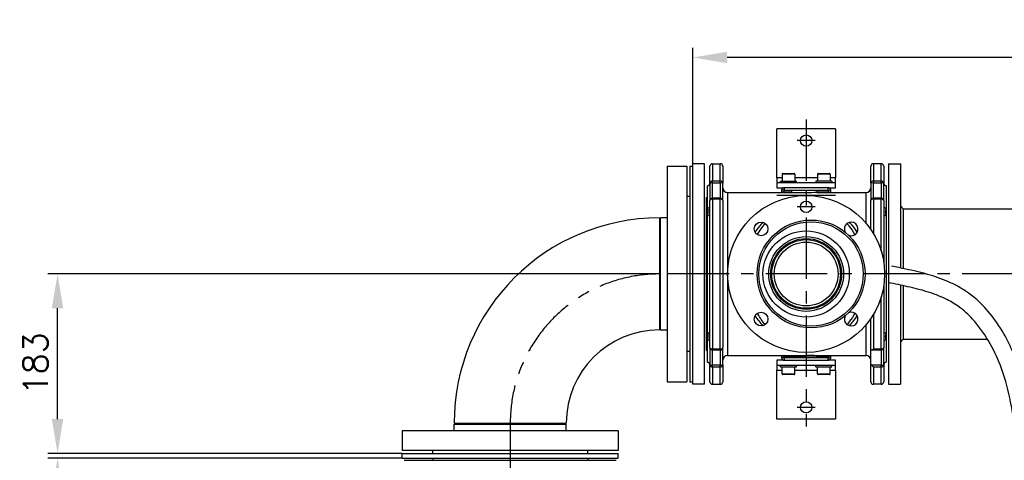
# Model space of a CAD drawing. Header units: millimetres. Extents: x 0 to 5940, y 0 to 4200.
# Tile 23 of 52: x 2045 to 3049, y 2054 to 2504. Entities that reach past the tile are written whole.
import ezdxf

# ---------------------------------------------------------------- set-up
doc = ezdxf.new("R2010")
doc.units = ezdxf.units.MM
doc.header["$LTSCALE"] = 50
doc.linetypes.add('MITTE', pattern=[2, 1.25, -0.25, 0.25, -0.25])
doc.layers.get('DEFPOINTS').update_dxf_attribs({"linetype": 'CONTINUOUS'})
for name, color, linetype in [('02-LINIE-035', 2, 'CONTINUOUS'), ('03-LINIE-050', 3, 'CONTINUOUS'), ('05-ACHSE', 1, 'MITTE'), ('06-MASSE1', 1, 'CONTINUOUS')]:
    doc.layers.add(name, color=color, linetype=linetype)
doc.styles.add('ACA_NORM', font='ROMANS.SHX')
doc.dimstyles.new('1-10', dxfattribs={"dimscale": 10, "dimtxt": 2.5, "dimasz": 3.5, "dimexe": 1, "dimexo": 0, "dimgap": 1, "dimtad": 1, "dimdec": 0, "dimzin": 0, "dimtxsty": 'ACA_NORM', "dimcen": 0, "dimadec": 0, "dimazin": 0, "dimtfac": 2.4, "dimtdec": 0, "dimtmove": 0, "dimatfit": 3, "dimfxl": 1, "dimtolj": 1, "dimtzin": 0, "dimarcsym": 0})

# ---------------------------------------------------------------- blocks, each defined once
blk = doc.blocks.new('*D3')
at = {"layer": '06-MASSE1', "color": 0, "lineweight": -2}
for p, q in [((2435.2, 2056.4), (2073.9, 2056.4)), ((2083.9, 2021.4), (2083.9, 1811.4)), ((2087.3, 1776.4), (2073.9, 1776.4))]:
    blk.add_line(p, q, dxfattribs=at)
at = {"layer": '06-MASSE1', "color": 0}
for points in [[(2078.1, 2021.4), (2089.7, 2021.4), (2083.9, 2056.4)], [(2078.1, 1811.4), (2089.7, 1811.4), (2083.9, 1776.4)]]:
    blk.add_solid(points, dxfattribs=at)
at = {"layer": 'DEFPOINTS', "color": 0}
for p in [(2435.2, 2056.4), (2083.9, 1776.4), (2087.3, 1776.4)]:
    blk.add_point(p, dxfattribs=at)
at = {"layer": '06-MASSE1', "color": 0, "insert": (2061.4, 1916.4), "char_height": 25, "attachment_point": 5, "rotation": 90, "style": 'ACA_NORM'}
blk.add_mtext('\\A1;280', dxfattribs=at)
blk = doc.blocks.new('*D4')
at = {"layer": '06-MASSE1', "color": 0, "lineweight": -2}
for p, q in [((2698.2, 2244.4), (2073.9, 2244.4)), ((2083.9, 2096.4), (2083.9, 2209.4)), ((2435.2, 2061.4), (2073.9, 2061.4))]:
    blk.add_line(p, q, dxfattribs=at)
at = {"layer": '06-MASSE1', "color": 0}
for points in [[(2078.1, 2209.4), (2089.7, 2209.4), (2083.9, 2244.4)], [(2078.1, 2096.4), (2089.7, 2096.4), (2083.9, 2061.4)]]:
    blk.add_solid(points, dxfattribs=at)
at = {"layer": 'DEFPOINTS', "color": 0}
for p in [(2083.9, 2244.4), (2698.2, 2244.4), (2435.2, 2061.4)]:
    blk.add_point(p, dxfattribs=at)
at = {"layer": '06-MASSE1', "color": 0, "insert": (2061.4, 2152.9), "char_height": 25, "attachment_point": 5, "rotation": 90, "style": 'ACA_NORM'}
blk.add_mtext('\\A1;183', dxfattribs=at)
blk = doc.blocks.new('*D7')
at = {"layer": '06-MASSE1', "color": 0, "lineweight": -2}
for p, q in [((2731.2, 2356.9), (2731.2, 2475.2)), ((3730.7, 2310.9), (3730.7, 2475.2)), ((3695.7, 2465.2), (2766.2, 2465.2))]:
    blk.add_line(p, q, dxfattribs=at)
at = {"layer": '06-MASSE1', "color": 0}
for points in [[(2766.2, 2471), (2766.2, 2459.4), (2731.2, 2465.2)], [(3695.7, 2471), (3695.7, 2459.4), (3730.7, 2465.2)]]:
    blk.add_solid(points, dxfattribs=at)
at = {"layer": 'DEFPOINTS', "color": 0}
for p in [(2731.2, 2465.2), (2731.2, 2356.9), (3730.7, 2310.9)]:
    blk.add_point(p, dxfattribs=at)
at = {"layer": '06-MASSE1', "color": 0, "insert": (3230.9, 2487.7), "char_height": 25, "attachment_point": 5, "style": 'ACA_NORM'}
blk.add_mtext('\\A1;1000', dxfattribs=at)
blk = doc.blocks.new('*D8')
at = {"layer": '06-MASSE1', "color": 0, "lineweight": -2}
for p, q in [((3730.7, 2177.9), (3730.7, 1264.5)), ((2405.2, 1579.8), (2405.2, 1264.5)), ((3695.7, 1274.5), (2440.2, 1274.5))]:
    blk.add_line(p, q, dxfattribs=at)
at = {"layer": '06-MASSE1', "color": 0}
for points in [[(2440.2, 1280.4), (2440.2, 1268.7), (2405.2, 1274.5)], [(3695.7, 1280.4), (3695.7, 1268.7), (3730.7, 1274.5)]]:
    blk.add_solid(points, dxfattribs=at)
at = {"layer": 'DEFPOINTS', "color": 0}
for p in [(3730.7, 2177.9), (2405.2, 1579.8), (2405.2, 1274.5)]:
    blk.add_point(p, dxfattribs=at)
at = {"layer": '06-MASSE1', "color": 0, "insert": (3067.9, 1297), "char_height": 25, "attachment_point": 5, "style": 'ACA_NORM'}
blk.add_mtext('\\A1;1330', dxfattribs=at)

msp = doc.modelspace()

# ---------------------------------------------------------------- linework, layer by layer
at = {"layer": '02-LINIE-035'}
for p, q in [((2816.7, 2342.4), (2816.7, 2392.4)), ((2876.7, 2392.4), (2816.7, 2392.4)), ((2876.7, 2392.4), (2876.7, 2342.4)), ((2705.2, 2354.4), (2705.2, 2134.4)), ((2705.2, 2354.4), (2725.2, 2354.4)), ((2725.2, 2354.4), (2725.2, 2134.4)), ((2728.2, 2354.4), (2728.2, 2134.4)), ((2728.2, 2354.4), (2731.2, 2354.4)), ((2731.2, 2131.9), (2731.2, 2356.9)), ((2743.2, 2356.9), (2731.2, 2356.9)), ((2743.2, 2131.9), (2743.2, 2356.9)), ((2748.7, 2337), (2748.7, 2354.4)), ((2751.2, 2356.9), (2751.2, 2339.1)), ((2751.2, 2356.9), (2759.2, 2356.9)), ((2759.2, 2339.1), (2759.2, 2356.9)), ((2761.7, 2354.4), (2761.7, 2337)), ((2912.7, 2337), (2912.7, 2354.4)), ((2915.2, 2356.9), (2915.2, 2339.1)), ((2923.2, 2356.9), (2915.2, 2356.9)), ((2923.2, 2339.1), (2923.2, 2356.9)), ((2925.7, 2354.4), (2925.7, 2337)), ((2930.7, 2356.9), (2930.7, 2131.9)), ((2930.7, 2356.9), (2942.7, 2356.9)), ((2942.7, 2356.9), (2942.7, 2250.6)), ((2751.2, 2337.3), (2751.2, 2339.1)), ((2759.2, 2339.1), (2751.2, 2339.1)), ((2759.2, 2337.3), (2759.2, 2339.1)), ((2816.7, 2342.4), (2816.7, 2337.4)), ((2822.2, 2342.4), (2816.7, 2342.4)), ((2820.7, 2339), (2836.7, 2339)), ((2820.7, 2337.4), (2820.7, 2339)), ((2835.2, 2346.2), (2822.2, 2346.2)), ((2822.2, 2346.2), (2822.2, 2339)), ((2823, 2347), (2834.4, 2347)), ((2835.2, 2346.2), (2835.2, 2339)), ((2858.2, 2342.4), (2835.2, 2342.4)), ((2836.7, 2337.4), (2836.7, 2339)), ((2872.7, 2339), (2856.7, 2339)), ((2856.7, 2339), (2856.7, 2337.4)), ((2871.2, 2346.2), (2858.2, 2346.2)), ((2858.2, 2346.2), (2858.2, 2339)), ((2859, 2347), (2870.4, 2347)), ((2871.2, 2346.2), (2871.2, 2339)), ((2876.7, 2342.4), (2871.2, 2342.4)), ((2872.7, 2339), (2872.7, 2337.4)), ((2876.7, 2337.4), (2876.7, 2342.4)), ((2923.2, 2339.1), (2915.2, 2339.1)), ((2915.2, 2339.1), (2915.2, 2337.3)), ((2923.2, 2337.3), (2923.2, 2339.1)), ((2745.7, 2334.4), (2745.7, 2154.4)), ((2745.7, 2334.4), (2746.2, 2334.4)), ((2746.2, 2311.7), (2746.2, 2334.4)), ((2748.7, 2337), (2748.7, 2319.2)), ((2751.2, 2321.7), (2751.2, 2337.3)), ((2751.2, 2337.3), (2759.2, 2337.3)), ((2759.2, 2337.3), (2759.2, 2321.7)), ((2761.7, 2319.2), (2761.7, 2337)), ((2816.7, 2337.4), (2816.7, 2332.4)), ((2876.7, 2337.4), (2816.7, 2337.4)), ((2816.7, 2332.4), (2824.2, 2332.4)), ((2821.7, 2329.9), (2821.7, 2328)), ((2824.2, 2329.9), (2821.7, 2329.9)), ((2821.7, 2328), (2821.7, 2327.4)), ((2824.2, 2328), (2821.7, 2328)), ((2824, 2332.4), (2824, 2332.4)), ((2824.2, 2332.4), (2824.2, 2329.9)), ((2869.2, 2332.4), (2824.2, 2332.4)), ((2824.2, 2328), (2824.2, 2329.9)), ((2824.2, 2329.9), (2869.2, 2329.9)), ((2824.2, 2327.5), (2824.2, 2328)), ((2831.7, 2328), (2824.2, 2328)), ((2831.7, 2329.4), (2831.7, 2327.3)), ((2846.7, 2329.4), (2831.7, 2329.4)), ((2857.7, 2329.4), (2846.7, 2329.4)), ((2846.7, 2329.4), (2846.7, 2327.1)), ((2857.7, 2329.4), (2857.7, 2327.4)), ((2869.2, 2328), (2857.7, 2328)), ((2869.2, 2329.9), (2869.2, 2332.4)), ((2869.2, 2332.4), (2876.7, 2332.4)), ((2869.2, 2329.9), (2871.7, 2329.9)), ((2869.2, 2329.9), (2869.2, 2328)), ((2869.2, 2328), (2871.7, 2328)), ((2869.2, 2328), (2869.2, 2327.5)), ((2869.3, 2332.4), (2869.3, 2332.4)), ((2871.7, 2328), (2871.7, 2329.9)), ((2871.7, 2327.4), (2871.7, 2328)), ((2876.7, 2332.4), (2876.7, 2337.4)), ((2912.7, 2337), (2912.7, 2319.2)), ((2915.2, 2337.3), (2923.2, 2337.3)), ((2915.2, 2321.7), (2915.2, 2337.3)), ((2923.2, 2337.3), (2923.2, 2321.7)), ((2925.7, 2319.2), (2925.7, 2337)), ((2928.7, 2334.4), (2928.2, 2334.4)), ((2928.2, 2334.4), (2928.2, 2311.7)), ((2928.7, 2154.4), (2928.7, 2334.4)), ((2728.2, 2323.4), (2725.2, 2323.4)), ((2745.2, 2322.4), (2745.7, 2322.9)), ((2745.2, 2166.4), (2745.2, 2322.4)), ((2748.7, 2169.5), (2748.7, 2319.2)), ((2751.2, 2320.9), (2751.2, 2321.7)), ((2759.2, 2321.7), (2751.2, 2321.7)), ((2751.2, 2320.9), (2751.2, 2167.8)), ((2751.2, 2320.9), (2759.2, 2320.9)), ((2759.2, 2320.9), (2759.2, 2321.7)), ((2759.2, 2167.8), (2759.2, 2320.9)), ((2761.7, 2319.2), (2761.7, 2169.5)), ((2766.7, 2327.4), (2766.7, 2161.4)), ((2766.7, 2327.4), (2831.7, 2327.4)), ((2816.7, 2324.9), (2876.7, 2324.9)), ((2846.7, 2327.3), (2831.7, 2327.3)), ((2857.7, 2327.4), (2907.7, 2327.4)), ((2907.7, 2296.1), (2907.7, 2327.4)), ((2912.7, 2289.6), (2912.7, 2319.2)), ((2923.2, 2321.7), (2915.2, 2321.7)), ((2915.2, 2321.7), (2915.2, 2320.9)), ((2915.2, 2320.9), (2915.2, 2285.7)), ((2915.2, 2320.9), (2923.2, 2320.9)), ((2923.2, 2320.9), (2923.2, 2321.7)), ((2923.2, 2267.8), (2923.2, 2320.9)), ((2925.7, 2319.2), (2925.7, 2257)), ((2945.7, 2310.9), (2942.7, 2313.9)), ((2945.7, 2310.9), (2945.7, 2250)), ((2945.7, 2310.9), (3730.7, 2310.9)), ((2697.2, 2301.5), (2697.2, 2187.2)), ((2698.2, 2187.2), (2698.2, 2301.5)), ((2705.2, 2301.5), (2698.2, 2301.5)), ((2746.2, 2184.7), (2746.2, 2304)), ((2928.2, 2304), (2928.2, 2184.7)), ((2925.7, 2231.7), (2925.7, 2169.5)), ((2942.7, 2233.1), (2942.7, 2131.9)), ((2945.7, 2232.5), (2945.7, 2177.9)), ((2923.2, 2167.8), (2923.2, 2221)), ((2912.7, 2167.7), (2912.7, 2199.1)), ((2915.2, 2203), (2915.2, 2167.8)), ((2705.2, 2187.2), (2698.2, 2187.2)), ((2907.7, 2161.4), (2907.7, 2192.6)), ((2945.7, 2177.9), (2942.7, 2174.9)), ((2945.7, 2177.9), (3031.6, 2177.9)), ((2746.2, 2154.4), (2746.2, 2177)), ((2748.7, 2169.5), (2748.7, 2151.7)), ((2751.2, 2167.8), (2751.2, 2167)), ((2759.2, 2167.8), (2751.2, 2167.8)), ((2759.2, 2167.8), (2759.2, 2167)), ((2761.7, 2151.7), (2761.7, 2169.5)), ((2912.7, 2153.4), (2912.7, 2167.7)), ((2923.2, 2167.8), (2915.2, 2167.8)), ((2923.2, 2167), (2923.2, 2167.8)), ((2925.7, 2151.7), (2925.7, 2169.5)), ((2928.2, 2177), (2928.2, 2154.4)), ((2728.2, 2165.4), (2725.2, 2165.4)), ((2745.2, 2166.4), (2745.7, 2165.9)), ((2751.2, 2151.5), (2751.2, 2167)), ((2751.2, 2167), (2759.2, 2167)), ((2759.2, 2167), (2759.2, 2151.5)), ((2766.7, 2161.4), (2831.7, 2161.4)), ((2821.7, 2161.4), (2821.7, 2160.7)), ((2824.2, 2160.7), (2821.7, 2160.7)), ((2821.7, 2160.7), (2821.7, 2158.9)), ((2824.2, 2158.9), (2821.7, 2158.9)), ((2824.2, 2160.7), (2824.2, 2161.3)), ((2824.2, 2158.9), (2824.2, 2160.7)), ((2824.2, 2160.7), (2831.7, 2160.7)), ((2824.2, 2158.9), (2824.2, 2156.4)), ((2869.2, 2158.9), (2824.2, 2158.9)), ((2831.7, 2161.4), (2846.7, 2161.4)), ((2831.7, 2159.4), (2831.7, 2161.4)), ((2846.7, 2159.4), (2831.7, 2159.4)), ((2846.7, 2159.4), (2846.7, 2161.7)), ((2857.7, 2159.4), (2846.7, 2159.4)), ((2857.7, 2159.4), (2857.7, 2161.4)), ((2857.7, 2161.4), (2907.7, 2161.4)), ((2857.7, 2160.7), (2869.2, 2160.7)), ((2869.2, 2161.3), (2869.2, 2160.7)), ((2869.2, 2160.7), (2871.7, 2160.7)), ((2869.2, 2160.7), (2869.2, 2158.9)), ((2869.2, 2158.9), (2871.7, 2158.9)), ((2869.2, 2156.4), (2869.2, 2158.9)), ((2871.7, 2160.7), (2871.7, 2161.4)), ((2871.7, 2158.9), (2871.7, 2160.7)), ((2913.3, 2167), (2923.2, 2167)), ((2923.2, 2167), (2923.2, 2151.5)), ((2745.7, 2154.4), (2746.2, 2154.4)), ((2748.7, 2134.4), (2748.7, 2151.7)), ((2759.2, 2151.5), (2751.2, 2151.5)), ((2751.2, 2149.6), (2751.2, 2151.5)), ((2751.2, 2149.6), (2751.2, 2131.9)), ((2751.2, 2149.6), (2759.2, 2149.6)), ((2759.2, 2149.6), (2759.2, 2151.5)), ((2759.2, 2131.9), (2759.2, 2149.6)), ((2761.7, 2151.7), (2761.7, 2134.4)), ((2824.2, 2156.4), (2816.7, 2156.4)), ((2816.7, 2156.4), (2816.7, 2151.4)), ((2816.7, 2151.4), (2876.7, 2151.4)), ((2816.7, 2151.4), (2816.7, 2146.4)), ((2820.7, 2149.8), (2820.7, 2151.4)), ((2820.7, 2149.8), (2836.7, 2149.8)), ((2822.2, 2142.6), (2822.2, 2149.8)), ((2824, 2156.4), (2824, 2156.4)), ((2824.2, 2156.4), (2869.2, 2156.4)), ((2835.2, 2142.6), (2835.2, 2149.8)), ((2836.7, 2149.8), (2836.7, 2151.4)), ((2856.7, 2149.8), (2856.7, 2151.4)), ((2856.7, 2149.8), (2872.7, 2149.8)), ((2858.2, 2142.6), (2858.2, 2149.8)), ((2876.7, 2156.4), (2869.2, 2156.4)), ((2869.3, 2156.4), (2869.3, 2156.4)), ((2871.2, 2142.6), (2871.2, 2149.8)), ((2872.7, 2149.8), (2872.7, 2151.4)), ((2876.7, 2151.4), (2876.7, 2156.4)), ((2876.7, 2146.4), (2876.7, 2151.4)), ((2912.7, 2134.4), (2912.7, 2153.4)), ((2923.2, 2151.5), (2913.2, 2151.5)), ((2915.2, 2149.6), (2923.2, 2149.6)), ((2915.2, 2149.6), (2915.2, 2131.9)), ((2923.2, 2149.6), (2923.2, 2151.5)), ((2923.2, 2131.9), (2923.2, 2149.6)), ((2925.7, 2151.7), (2925.7, 2134.4)), ((2928.7, 2154.4), (2928.2, 2154.4)), ((2816.7, 2146.4), (2822.2, 2146.4)), ((2816.7, 2096.4), (2816.7, 2146.4)), ((2822.2, 2142.6), (2835.2, 2142.6)), ((2834.4, 2141.8), (2823, 2141.8)), ((2835.2, 2146.4), (2858.2, 2146.4)), ((2858.2, 2142.6), (2871.2, 2142.6)), ((2870.4, 2141.8), (2859, 2141.8)), ((2871.2, 2146.4), (2876.7, 2146.4)), ((2876.7, 2146.4), (2876.7, 2096.4)), ((2705.2, 2134.4), (2725.2, 2134.4)), ((2728.2, 2134.4), (2731.2, 2134.4)), ((2743.2, 2131.9), (2731.2, 2131.9)), ((2751.2, 2131.9), (2759.2, 2131.9)), ((2923.2, 2131.9), (2915.2, 2131.9)), ((2930.7, 2131.9), (2942.7, 2131.9)), ((2488, 2092.4), (2602.3, 2092.4)), ((2488, 2091.4), (2602.3, 2091.4)), ((2488, 2084.4), (2488, 2091.4)), ((2602.3, 2084.4), (2602.3, 2091.4)), ((2876.7, 2096.4), (2816.7, 2096.4)), ((2655.2, 2084.4), (2435.2, 2084.4)), ((2435.2, 2084.4), (2435.2, 2064.4)), ((2655.2, 2084.4), (2655.2, 2064.4)), ((2655.2, 2064.4), (2435.2, 2064.4)), ((2435.2, 2061.4), (2655.2, 2061.4)), ((2435.2, 2056.4), (2435.2, 2061.4)), ((2466.2, 2061.4), (2466.2, 2064.4)), ((2624.2, 2061.4), (2624.2, 2064.4)), ((2655.2, 2056.4), (2655.2, 2061.4)), ((2435.2, 2056.4), (2655.2, 2056.4)), ((2437.2, 2054.4), (2653.2, 2054.4)), ((2466.2, 2056.4), (2466.2, 2054.4)), ((2624.2, 2056.4), (2624.2, 2054.4))]:
    msp.add_line(p, q, dxfattribs=at)
for centre, radius in [((2846.7, 2380.4), 5.75), ((2846.7, 2244.4), 80), ((2846.7, 2312.9), 5.75), ((2851.7, 2244.4), 55), ((2851.7, 2244.4), 53.2), ((2800.7, 2290.3), 7), ((2846.7, 2244.4), 44), ((2846.7, 2244.4), 38.1), ((2846.7, 2244.4), 36.1), ((2846.7, 2244.4), 35), ((2846.7, 2244.4), 32.5), ((2800.7, 2198.4), 7), ((2846.7, 2108.4), 5.75)]:
    msp.add_circle(centre, radius, dxfattribs=at)
for centre, radius, start, end in [((2751.2, 2354.4), 2.5, 90, 180), ((2759.2, 2354.4), 2.5, 0, 90), ((2915.2, 2354.4), 2.5, 90, 180), ((2923.2, 2354.4), 2.5, 0, 90), ((2823, 2346.2), 0.8, 90, 180), ((2834.4, 2346.2), 0.8, 0, 90), ((2859, 2346.2), 0.8, 90, 180), ((2870.4, 2346.2), 0.8, 0, 90), ((2746.2, 2336.9), 2.5, 270, 0), ((2766.7, 2332.4), 5, 180, 270), ((2824.2, 2329.9), 2.5, 90, 180), ((2869.2, 2329.9), 2.5, 0, 90), ((2907.7, 2332.4), 5, 270, 0), ((2928.2, 2336.9), 2.5, 180, 270), ((2751.2, 2319.2), 2.5, 90, 180), ((2759.2, 2319.2), 2.5, 0, 90), ((2915.2, 2319.2), 2.5, 90, 180), ((2923.2, 2319.2), 2.5, 0, 90), ((2697.2, 2092.4), 209.2, 90, 180), ((2892.6, 2290.3), 7, 247.4113, 209.1729), ((2892.6, 2198.4), 7, 150.8271, 112.5887), ((2697.2, 2092.4), 94.9, 90, 180), ((2751.2, 2169.5), 2.5, 180, 270), ((2759.2, 2169.5), 2.5, 270, 0), ((2923.2, 2169.5), 2.5, 270, 0), ((2766.7, 2156.4), 5, 90, 180), ((2824.2, 2158.9), 2.5, 180, 270), ((2869.2, 2158.9), 2.5, 270, 0), ((2907.7, 2156.4), 5, 0, 90), ((2746.2, 2151.9), 2.5, 0, 90), ((2928.2, 2151.9), 2.5, 90, 180), ((2823, 2142.6), 0.8, 180, 270), ((2834.4, 2142.6), 0.8, 270, 0), ((2859, 2142.6), 0.8, 180, 270), ((2870.4, 2142.6), 0.8, 270, 0), ((2751.2, 2134.4), 2.5, 180, 270), ((2759.2, 2134.4), 2.5, 270, 0), ((2915.2, 2134.4), 2.5, 180, 270), ((2923.2, 2134.4), 2.5, 270, 0)]:
    msp.add_arc(centre, radius, start, end, dxfattribs=at)
for centre, major_axis, ratio, start_param, end_param in [((2751.2, 2337), (-2.5, 0), 0.842524, 4.712389, 6.283185), ((2759.2, 2337), (2.5, 0), 0.842524, 0, 1.570796), ((2915.2, 2337), (-2.5, 0), 0.842524, 4.712389, 6.283185), ((2923.2, 2337), (2.5, 0), 0.842524, 0, 1.570796), ((2751.2, 2337), (-2.5, 0), 0.087156, 4.712389, 6.283185), ((2759.2, 2337), (2.5, 0), 0.087156, 0, 1.570796), ((2915.2, 2337), (-2.5, 0), 0.087156, 4.712389, 6.283185), ((2923.2, 2337), (2.5, 0), 0.087156, 0, 1.570796), ((2751.2, 2319.2), (-2.5, 0), 0.680435, 4.712389, 6.283185), ((2759.2, 2319.2), (2.5, 0), 0.680435, 0, 1.570796), ((2824.2, 2326.9), (2.5, 0), 0.233212, 1.570796, 2.18594), ((2857.7, 2244.4), (130.4, 0), 0.636364, 1.570796, 1.655234), ((2869.2, 2326.9), (-2.5, 0), 0.233212, 4.097245, 4.712389), ((2915.2, 2319.2), (-2.5, 0), 0.680435, 4.712389, 6.283185), ((2923.2, 2319.2), (2.5, 0), 0.680435, 0, 1.570796), ((2746.2, 2313.6), (2.5, 0), 0.748658, 4.712389, 6.283185), ((2928.2, 2313.6), (-2.5, 0), 0.748658, 0, 1.570796), ((2746.2, 2305.7), (2.5, 0), 0.662957, 4.712389, 6.283185), ((2928.2, 2305.7), (-2.5, 0), 0.662957, 0, 1.570796), ((2746.2, 2183), (2.5, 0), 0.662957, 0, 1.570796), ((2928.2, 2183), (-2.5, 0), 0.662957, 4.712389, 6.283185), ((2746.2, 2175.1), (2.5, 0), 0.748658, 0, 1.570796), ((2751.2, 2169.5), (-2.5, 0), 0.680435, 0, 1.570796), ((2759.2, 2169.5), (2.5, 0), 0.680435, 4.712389, 6.283185), ((2923.2, 2169.5), (2.5, 0), 0.680435, 4.712389, 6.283185), ((2928.2, 2175.1), (-2.5, 0), 0.748658, 4.712389, 6.283185), ((2824.2, 2161.8), (2.5, 0), 0.233212, 4.097245, 4.712389), ((2857.7, 2244.4), (130.4, 0), 0.636364, 4.627951, 4.712389), ((2869.2, 2161.8), (-2.5, 0), 0.233212, 1.570796, 2.18594), ((2751.2, 2151.7), (-2.5, 0), 0.087156, 0, 1.570796), ((2751.2, 2151.7), (-2.5, 0), 0.842524, 0, 1.570796), ((2759.2, 2151.7), (2.5, 0), 0.842524, 4.712389, 6.283185), ((2759.2, 2151.7), (2.5, 0), 0.087156, 4.712389, 6.283185), ((2923.2, 2151.7), (2.5, 0), 0.842524, 4.712389, 6.283185), ((2923.2, 2151.7), (2.5, 0), 0.087156, 4.712389, 6.283185)]:
    msp.add_ellipse(centre, major_axis=major_axis, ratio=ratio, start_param=start_param, end_param=end_param, dxfattribs=at)
for points in [[(2824.1, 2327.4), (2824.2, 2327.4), (2824.2, 2327.4), (2824.2, 2327.5)], [(2869.2, 2327.5), (2869.2, 2327.4), (2869.2, 2327.4), (2869.2, 2327.4)], [(2802.5, 2297.1), (2799.6, 2294), (2797, 2290.6), (2794.5, 2287)], [(2796.9, 2284.4), (2799.3, 2288.6), (2802, 2292.4), (2804.9, 2295.9)], [(2794.5, 2201.7), (2797, 2198.1), (2799.6, 2194.7), (2802.5, 2191.6)], [(2824.2, 2161.3), (2824.2, 2161.3), (2824.2, 2161.3), (2824.1, 2161.4)], [(2869.2, 2161.4), (2869.2, 2161.3), (2869.2, 2161.3), (2869.2, 2161.3)]]:
    msp.add_open_spline(points, degree=3, dxfattribs=at)
for points, knots in [([(2746.2, 2311.7), (2746.2, 2311.5), (2746.2, 2311.3), (2746.3, 2310.5), (2746.4, 2309.9), (2746.6, 2308.6), (2746.6, 2308), (2746.5, 2307.1), (2746.5, 2306.8), (2746.3, 2305.7), (2746.2, 2304.9), (2746.2, 2304)], [-3.141593, -3.141593, -3.141593, -3.141593, -2.57085, -2.57085, -1.02519, -1.02519, 0.490176, 0.490176, 1.155904, 1.155904, 3.141593, 3.141593, 3.141593, 3.141593]), ([(2928.2, 2304), (2928.2, 2304.3), (2928.1, 2304.5), (2928.1, 2305.4), (2927.9, 2306.1), (2927.7, 2307.4), (2927.7, 2308), (2927.8, 2308.9), (2927.8, 2309.1), (2928, 2310.2), (2928.2, 2311), (2928.2, 2311.7)], [-3.141593, -3.141593, -3.141593, -3.141593, -2.57085, -2.57085, -1.02519, -1.02519, 0.490176, 0.490176, 1.155904, 1.155904, 3.141593, 3.141593, 3.141593, 3.141593]), ([(2888.4, 2295.9), (2889.1, 2295.1), (2889.7, 2294.3), (2892.5, 2290.6), (2894.5, 2287.6), (2896.4, 2284.4)], [31.634628, 31.634628, 31.634628, 31.634628, 32.019717, 32.019717, 33.304367, 33.304367, 33.304367, 33.304367]), ([(2898.8, 2287), (2897.1, 2289.5), (2895.4, 2291.8), (2892.7, 2295.1), (2891.8, 2296.1), (2890.8, 2297.1)], [-33.029535, -33.029535, -33.029535, -33.029535, -32.019717, -32.019717, -31.53667, -31.53667, -31.53667, -31.53667]), ([(2804.9, 2192.8), (2802.2, 2196.1), (2799.7, 2199.6), (2797.3, 2203.7), (2797.1, 2204), (2796.9, 2204.3)], [6.381103, 6.381103, 6.381103, 6.381103, 7.929087, 7.929087, 8.050765, 8.050765, 8.050765, 8.050765]), ([(2896.4, 2204.3), (2894.7, 2201.4), (2892.9, 2198.7), (2890.1, 2195), (2889.3, 2193.9), (2888.4, 2192.8)], [42.45544, 42.45544, 42.45544, 42.45544, 43.614642, 43.614642, 44.125109, 44.125109, 44.125109, 44.125109]), ([(2890.8, 2191.6), (2892, 2192.9), (2893.1, 2194.2), (2895.8, 2197.5), (2897.3, 2199.6), (2898.8, 2201.7)], [-44.223038, -44.223038, -44.223038, -44.223038, -43.614642, -43.614642, -42.730287, -42.730287, -42.730287, -42.730287]), ([(2746.2, 2184.7), (2746.2, 2184.4), (2746.2, 2184.2), (2746.3, 2183.3), (2746.4, 2182.6), (2746.6, 2181.4), (2746.6, 2180.7), (2746.5, 2179.8), (2746.5, 2179.6), (2746.3, 2178.5), (2746.2, 2177.7), (2746.2, 2177)], [-3.141593, -3.141593, -3.141593, -3.141593, -2.57085, -2.57085, -1.02519, -1.02519, 0.490176, 0.490176, 1.155904, 1.155904, 3.141593, 3.141593, 3.141593, 3.141593]), ([(2928.2, 2177), (2928.2, 2177.2), (2928.1, 2177.4), (2928.1, 2178.2), (2927.9, 2178.8), (2927.7, 2180.1), (2927.7, 2180.7), (2927.8, 2181.6), (2927.8, 2181.9), (2928, 2183), (2928.2, 2183.8), (2928.2, 2184.7)], [-3.141593, -3.141593, -3.141593, -3.141593, -2.57085, -2.57085, -1.02519, -1.02519, 0.490176, 0.490176, 1.155904, 1.155904, 3.141593, 3.141593, 3.141593, 3.141593]), ([(2912.7, 2167.7), (2912.7, 2167.5), (2912.7, 2167.4), (2912.8, 2167.2), (2912.9, 2167.1), (2913.2, 2167), (2913.4, 2167), (2913.9, 2167.1), (2914.1, 2167.2), (2914.6, 2167.4), (2914.9, 2167.6), (2915.1, 2167.8), (2915.2, 2167.8), (2915.2, 2167.8)], [0, 0, 0, 0, 0.0702595, 0.0702595, 0.1507881, 0.1507881, 0.2580896, 0.2580896, 0.3645241, 0.3645241, 0.4762975, 0.4762975, 0.4772933, 0.4772933, 0.4772933, 0.4772933]), ([(2913.2, 2151.5), (2913.1, 2151.7), (2913, 2151.9), (2912.7, 2152.5), (2912.7, 2153), (2912.7, 2153.4)], [0.2287407, 0.2287407, 0.2287407, 0.2287407, 0.2953839, 0.2953839, 0.4242421, 0.4242421, 0.4242421, 0.4242421]), ([(2913.2, 2151.5), (2913.4, 2151.1), (2913.6, 2150.8), (2914.3, 2150.2), (2914.7, 2149.8), (2915.1, 2149.6), (2915.2, 2149.6), (2915.2, 2149.6)], [-0.3149648, -0.3149648, -0.3149648, -0.3149648, -0.1874602, -0.1874602, 0, 0, 0.0010054, 0.0010054, 0.0010054, 0.0010054])]:
    msp.add_open_spline(points, degree=3, knots=knots, dxfattribs=at)
at = {"layer": '03-LINIE-050'}
for points, knots in [([(2892, 1787.9), (2899.2, 1788.6), (2906.4, 1789.4), (2920.9, 1791.4), (2928.2, 1792.7), (2938.1, 1795.3), (2940.9, 1796.1), (2945.4, 1797.6), (2947.1, 1798.2), (2951.5, 1800), (2954.3, 1801.2), (2959.6, 1803.8), (2962.2, 1805.2), (2969.8, 1809.8), (2974.7, 1813.2), (2984, 1820.6), (2988.5, 1824.5), (3000.1, 1835.6), (3006.9, 1843.1), (3016.1, 1853.7), (3018.7, 1856.7), (3023.1, 1862.1), (3025, 1864.3), (3028.7, 1868.9), (3030.6, 1871.3), (3036.2, 1878.2), (3039.8, 1882.9), (3049.4, 1895.8), (3055.1, 1904.1), (3065.2, 1921.4), (3069.6, 1930.4), (3073.8, 1941.9), (3074.5, 1944), (3076.5, 1950.4), (3077.6, 1954.8), (3079.4, 1963.5), (3080.1, 1967.9), (3081.9, 1982.6), (3082.3, 1992.9), (3082.1, 2013.6), (3081.5, 2024), (3080.5, 2038.4), (3080.2, 2042.5), (3079.6, 2049.4), (3079.4, 2052.3), (3078.9, 2058), (3078.7, 2060.9), (3078, 2069.4), (3077.5, 2075.1), (3075.8, 2092.2), (3074.3, 2103.5), (3070.2, 2126.1), (3067.4, 2137.4), (3062.4, 2152.3), (3061.1, 2156), (3058.1, 2163.3), (3056.5, 2167), (3051.4, 2177.8), (3047.5, 2184.9), (3038.7, 2198.3), (3033.8, 2204.7), (3025, 2214.1), (3021.5, 2217.5), (3015.9, 2222.1), (3014.1, 2223.5), (3010.7, 2226), (3009, 2227.1), (3005.7, 2229.2), (3004, 2230.2), (2998.9, 2233.1), (2995.4, 2234.8), (2984.9, 2239.4), (2977.7, 2241.9), (2963.1, 2246.1), (2955.7, 2247.8), (2943.4, 2250.4), (2938.6, 2251.4), (2933.8, 2252.4)], [0, 0, 0, 0, 21.027658, 21.027658, 42.055316, 42.055316, 50.390943, 50.390943, 55.453823, 55.453823, 63.932963, 63.932963, 72.412103, 72.412103, 89.370384, 89.370384, 106.328664, 106.328664, 134.823993, 134.823993, 146.026529, 146.026529, 154.498182, 154.498182, 162.969835, 162.969835, 179.913141, 179.913141, 208.904439, 208.904439, 237.895736, 237.895736, 244.354679, 244.354679, 257.272566, 257.272566, 270.190453, 270.190453, 299.963417, 299.963417, 329.736381, 329.736381, 341.737434, 341.737434, 350.163215, 350.163215, 358.588996, 358.588996, 375.440558, 375.440558, 409.143681, 409.143681, 442.846805, 442.846805, 453.967457, 453.967457, 465.088109, 465.088109, 487.329413, 487.329413, 509.570717, 509.570717, 523.185183, 523.185183, 529.630958, 529.630958, 535.167886, 535.167886, 540.704814, 540.704814, 551.77867, 551.77867, 573.449527, 573.449527, 595.120385, 595.120385, 609.214194, 609.214194, 609.214194, 609.214194]), ([(2890.3, 1804.9), (2897.3, 1805.6), (2904.2, 1806.3), (2917.7, 1808.2), (2924.2, 1809.3), (2932.9, 1811.5), (2935.3, 1812.2), (2939.4, 1813.6), (2941, 1814.2), (2945.9, 1816.1), (2949, 1817.6), (2955.2, 1820.9), (2958.2, 1822.8), (2967.2, 1828.8), (2973, 1833.5), (2984.2, 1843.9), (2989.7, 1849.6), (3000.4, 1861.5), (3005.7, 1867.8), (3014.1, 1878.1), (3017.4, 1882), (3023.6, 1889.9), (3026.7, 1893.9), (3035.6, 1905.8), (3041, 1913.8), (3050.4, 1930), (3054.4, 1938.3), (3057.9, 1948.5), (3058.5, 1950.2), (3059.6, 1953.7), (3060, 1955.4), (3061.4, 1960.8), (3062.1, 1964.4), (3064.1, 1976.7), (3064.8, 1985.7), (3065.2, 2004.1), (3064.9, 2013.6), (3064.1, 2027.9), (3063.7, 2032.7), (3063.1, 2041.4), (3062.8, 2045.4), (3062.2, 2053.2), (3061.9, 2057.1), (3060.9, 2068.8), (3060.2, 2076.4), (3058.1, 2095.6), (3056.5, 2107), (3051.8, 2129.3), (3048.8, 2140.2), (3041.3, 2159.7), (3037.2, 2168.3), (3027.7, 2184.3), (3022.3, 2191.8), (3014.2, 2200.7), (3012, 2202.9), (3007, 2207.3), (3004.3, 2209.5), (2999.4, 2213), (2997.2, 2214.4), (2992.8, 2216.9), (2990.5, 2218.1), (2982.5, 2222), (2976.4, 2224.3), (2963.6, 2228.3), (2957, 2229.9), (2943.7, 2232.9), (2937.1, 2234.3), (2930.5, 2235.6)], [0, 0, 0, 0, 20.667348, 20.667348, 41.334696, 41.334696, 49.728896, 49.728896, 55.626438, 55.626438, 67.421523, 67.421523, 79.216607, 79.216607, 102.9159, 102.9159, 126.615192, 126.615192, 150.314485, 150.314485, 165.123658, 165.123658, 179.932831, 179.932831, 209.551177, 209.551177, 239.169523, 239.169523, 245.204266, 245.204266, 251.239009, 251.239009, 263.308495, 263.308495, 291.639479, 291.639479, 319.970464, 319.970464, 334.166542, 334.166542, 345.741095, 345.741095, 357.315647, 357.315647, 380.464752, 380.464752, 415.962544, 415.962544, 451.460337, 451.460337, 480.149873, 480.149873, 508.83941, 508.83941, 518.977329, 518.977329, 530.749404, 530.749404, 539.320673, 539.320673, 547.891941, 547.891941, 568.768343, 568.768343, 589.644745, 589.644745, 609.214194, 609.214194, 609.214194, 609.214194])]:
    msp.add_open_spline(points, degree=3, knots=knots, dxfattribs=at)
at = {"layer": '05-ACHSE'}
for p, q in [((2846.7, 2401.9), (2846.7, 2088.7)), ((2855.8, 2380.4), (2837.5, 2380.4)), ((2855.8, 2312.9), (2837.5, 2312.9)), ((3768.1, 2244.4), (2697.2, 2244.4)), ((2855.8, 2108.4), (2837.5, 2108.4)), ((2545.2, 2092.4), (2545.2, 1451))]:
    msp.add_line(p, q, dxfattribs=at)
msp.add_arc((2697.2, 2092.4), 152, 90, 180, dxfattribs=at)

# ---------------------------------------------------------------- dimensions: what is measured, and where the dimension line sits
at = {"layer": '06-MASSE1'}
dim = msp.add_linear_dim(base=(2731.1546736, 2465.188975), p1=(3730.6546736, 2310.8576001), p2=(2731.1546736, 2356.8576001), dimstyle='1-10', dxfattribs=at)
dim.commit()
dim.dimension.update_dxf_attribs({"geometry": '*D7', "text_midpoint": (3230.9046736, 2487.688975)})
for base, p1, p2, angle, picture, middle in [((2083.9, 2244.4), (2435.2, 2061.4), (2698.2, 2244.4), 270, '*D4', (2061.4, 2152.9)), ((2083.9, 1776.4), (2435.2, 2056.4), (2087.3, 1776.4), 90, '*D3', (2061.4, 1916.4))]:
    dim = msp.add_linear_dim(base=base, p1=p1, p2=p2, angle=angle, dimstyle='1-10', dxfattribs=at)
    dim.commit()
    dim.dimension.update_dxf_attribs({"geometry": picture, "text_midpoint": middle})
dim = msp.add_linear_dim(base=(2405.1546736, 1274.5418296), p1=(3730.6546736, 2177.8576001), p2=(2405.1546736, 1579.7678143), dimstyle='1-10', override={"dimrnd": 10}, dxfattribs=at)
dim.commit()
dim.dimension.update_dxf_attribs({"geometry": '*D8', "text_midpoint": (3067.9046736, 1297.0418296)})

doc.saveas('drawing.dxf')
